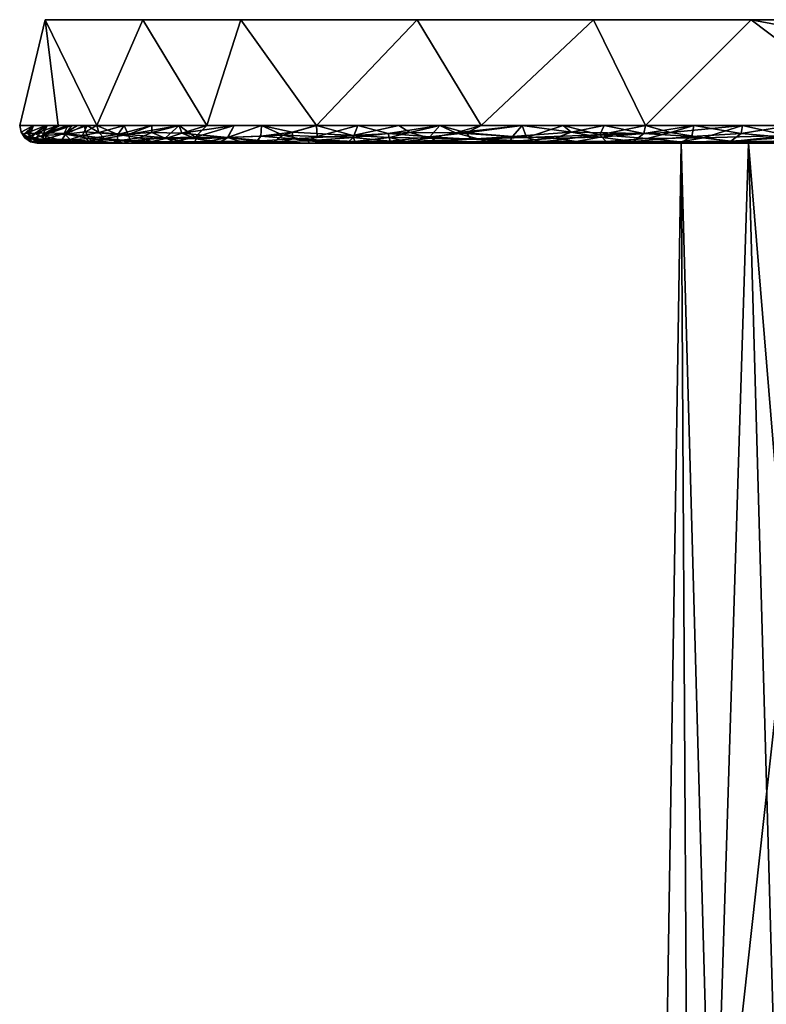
# Model space of a CAD drawing. Header units: millimetres. Extents: x -58 to 132, y -115 to 122.
# Tile 2 of 5: x -58 to -15, y -56 to 0. Entities that reach past the tile are written whole.
import ezdxf

# ---------------------------------------------------------------- set-up
doc = ezdxf.new("R2010")
doc.units = ezdxf.units.MM
doc.layers.add('P-SANR-FIXT', color=6, linetype='Continuous', lineweight=30)

msp = doc.modelspace()

# ---------------------------------------------------------------- meshes
at = {"layer": 'P-SANR-FIXT'}
mesh = msp.add_polyface(dxfattribs=at)
corners = [(0, -6, 57.5), (0, -4.5, 57.5), (0, -3, 57.5), (0, -1.5, 57.5), (0, 0, 57.5), (-24.948, 0, 51.806), (-44.955, 0, 35.851), (-56.058, 0, 12.795), (-56.058, 0, -12.795), (-44.955, 0, -35.851), (-24.948, 0, -51.806), (0, 0, -57.5), (0, -1.5, -57.5), (0, -3, -57.5), (0, -4.5, -57.5), (0, -6, -57.5), (-22.004, -6, -53.123), (-40.659, -6, -40.659), (-53.123, -6, -22.004), (-57.5, -6), (-53.123, -6, 22.004), (-40.659, -6, 40.659), (-22.004, -6, 53.123), (-15.998, 0, 53.848), (-15.998, 0, -53.848), (-8.063, -6, 55.896), (-8.063, -6, -55.896), (-34.952, 0, 43.828), (-50.507, 0, 24.323), (-55.312, -6, 11.002), (-50.507, 0, -24.323), (-34.952, 0, -43.828), (-55.312, -6, -11.002), (-31.331, -6, 46.891), (-46.891, -6, 31.331), (-46.891, -6, -31.331), (-31.331, -6, -46.891), (-56.058, 0)]
mesh.append_faces([[corners[k] for k in face] for face in [(28, 34, 6), (19, 37, 32), (24, 16, 10), (9, 35, 30), (37, 29, 7), (8, 32, 37), (10, 36, 31), (34, 28, 20), (36, 10, 16), (29, 37, 19)]], dxfattribs={"vtx0": -1, "vtx1": -1})
mesh.append_faces([[corners[k] for k in face] for face in [(2, 23, 25), (24, 13, 26)]], dxfattribs={"vtx0": -1, "vtx1": -1, "vtx2": -1})
mesh.append_faces([[corners[k] for k in face] for face in [(9, 17, 35), (24, 26, 16), (23, 22, 25), (20, 28, 7), (30, 35, 18), (8, 18, 32), (17, 9, 31), (27, 21, 33)]], dxfattribs={"vtx0": -1, "vtx2": -1})
mesh.append_faces([[corners[k] for k in face] for face in [(1, 2, 25, 0), (12, 13, 24, 11)]], dxfattribs={"vtx1": -1})
mesh.append_faces([[corners[k] for k in face] for face in [(23, 5, 22), (33, 22, 5), (27, 6, 21), (5, 27, 33), (36, 17, 31), (8, 30, 18), (34, 21, 6), (29, 20, 7)]], dxfattribs={"vtx1": -1, "vtx2": -1})
mesh.append_faces([[corners[k] for k in face] for face in [(14, 15, 26, 13), (3, 4, 23, 2)]], dxfattribs={"vtx2": -1})
mesh = msp.add_polyface(dxfattribs=at)
corners = [(0, 0, -57.5), (-24.948, 0, -51.806), (-44.955, 0, -35.851), (-56.058, 0, -12.795), (-56.058, 0, 12.795), (-44.955, 0, 35.851), (-24.948, 0, 51.806), (0, 0, 57.5), (24.948, 0, 51.806), (44.955, 0, 35.851), (56.058, 0, 12.795), (56.058, 0, -12.795), (44.955, 0, -35.851), (24.948, 0, -51.806)]
mesh.append_faces([[corners[k] for k in face] for face in [(3, 1, 2), (1, 13, 0)]], dxfattribs={"vtx0": -1})
mesh.append_faces([[corners[k] for k in face] for face in [(7, 8, 13, 1), (6, 7, 1, 3)]], dxfattribs={"vtx1": -1, "vtx2": -1, "vtx3": -1})
mesh.append_faces([[corners[k] for k in face] for face in [(11, 12, 13, 10), (4, 5, 6, 3)]], dxfattribs={"vtx2": -1})
mesh.append_faces([[corners[k] for k in face] for face in [(8, 9, 10, 13)]], dxfattribs={"vtx2": -1, "vtx3": -1})
mesh = msp.add_polyface(dxfattribs=at)
corners = [(-57.424, -6.383), (-57.5, -6), (-56.725, -6, -3.898), (-56.883, -6.924), (-55.617, -7, -3.867), (-56.5, -7), (-56.855, -6.747, -5.942), (-57.261, -6.512, -3.358), (-57.207, -6.707), (-56.014, -6.771, -11.275), (-53.702, -7, -12.257), (-54.735, -7, -7.734), (-53.57, -6.891, -19.339), (-53.003, -7, -15.322), (-54.641, -6.805, -16.553), (-54.983, -6.453, -16.449), (-56.02, -6.41, -12.567), (-56.018, -6, -7.45), (-57.064, -6.41, -6.311), (-56.644, -6.453, -9.233), (-55.312, -6, -11.002), (-52.304, -7, -18.386), (-53.936, -6.561, -19.426), (-52.687, -6.737, -22.206), (-53.01, -6.405, -22.054), (-51.338, -6.506, -25.591), (-51.604, -7, -21.45), (-53.67, -6, -19.254), (-54.764, -6, -13.753), (-51.565, -6, -24.336), (-53.123, -6, -22.004), (-54.217, -6, -16.503)]
mesh.append_faces([[corners[k] for k in face] for face in [(3, 4, 5)]], dxfattribs={"vtx0": -1})
mesh.append_faces([[corners[k] for k in face] for face in [(17, 18, 2), (29, 24, 30), (10, 14, 13), (27, 15, 31), (30, 24, 27)]], dxfattribs={"vtx0": -1, "vtx1": -1})
mesh.append_faces([[corners[k] for k in face] for face in [(3, 6, 4), (0, 2, 7), (6, 9, 11), (12, 13, 14), (7, 6, 3), (15, 9, 16), (9, 14, 10), (19, 6, 18), (9, 6, 19), (18, 6, 7), (19, 20, 16), (12, 22, 23), (23, 24, 25), (22, 27, 24), (19, 16, 9), (2, 18, 7), (17, 19, 18), (22, 12, 14), (22, 14, 15), (24, 23, 22), (23, 26, 12), (9, 15, 14), (28, 15, 16), (15, 27, 22), (24, 29, 25)]], dxfattribs={"vtx0": -1, "vtx1": -1, "vtx2": -1})
mesh.append_faces([[corners[k] for k in face] for face in [(7, 8, 0), (9, 10, 11), (6, 11, 4), (7, 3, 8), (19, 17, 20), (12, 26, 21), (16, 20, 28), (15, 28, 31)]], dxfattribs={"vtx0": -1, "vtx2": -1})
mesh.append_faces([[corners[k] for k in face] for face in [(21, 13, 12)]], dxfattribs={"vtx1": -1, "vtx2": -1})
mesh.append_faces([[corners[k] for k in face] for face in [(0, 1, 2)]], dxfattribs={"vtx2": -1})
mesh = msp.add_polyface(dxfattribs=at)
corners = [(-56.054, -6.9, 9.982), (-55.134, -6.854, 14.542), (-56.198, -6.578, 11.267), (-57.207, -6.707), (-57.283, -6.518, 2.869), (-57.424, -6.383), (-56.883, -6.924), (-56.821, -6.906, 3.405), (-55.037, -7, 7.354), (-56.526, -6.907, 6.694), (-55.725, -7, 3.898), (-56.5, -7), (-57.5, -6), (-56.725, -6, 3.898), (-54.536, -6, 14.9), (-55.243, -6, 11.348), (-56.973, -6.666, 5.587), (-55.949, -6, 7.796), (-54.905, -6.486, 16.652), (-56.592, -6.695, 8.445), (-54.35, -7, 10.811), (-53.123, -6, 22.004), (-53.767, -6.361, 20.188), (-51.924, -6.521, 24.357), (-53.274, -7, 16.216), (-52.199, -7, 21.622), (-53.552, -6.73, 20.055), (-53.83, -6, 18.452), (-51.964, -6.877, 23.379)]
mesh.append_faces([[corners[k] for k in face] for face in [(3, 4, 5), (6, 7, 3), (8, 9, 10), (13, 16, 17), (20, 0, 8)]], dxfattribs={"vtx0": -1, "vtx1": -1})
mesh.append_faces([[corners[k] for k in face] for face in [(0, 1, 2), (18, 2, 1), (3, 7, 4), (19, 17, 16), (16, 13, 4), (13, 5, 4), (21, 22, 23), (9, 16, 7), (24, 26, 1), (18, 26, 22), (28, 26, 25), (4, 7, 16), (19, 0, 2), (1, 0, 20), (9, 19, 16), (10, 9, 7), (8, 0, 9), (0, 19, 9), (17, 19, 2), (2, 18, 14), (26, 18, 1), (18, 22, 27), (23, 22, 26)]], dxfattribs={"vtx0": -1, "vtx1": -1, "vtx2": -1})
mesh.append_faces([[corners[k] for k in face] for face in [(2, 14, 15), (22, 21, 27)]], dxfattribs={"vtx0": -1, "vtx2": -1})
mesh.append_faces([[corners[k] for k in face] for face in [(12, 5, 13)]], dxfattribs={"vtx1": -1})
mesh.append_faces([[corners[k] for k in face] for face in [(6, 11, 7), (11, 10, 7), (20, 24, 1), (24, 25, 26), (27, 14, 18), (15, 17, 2)]], dxfattribs={"vtx1": -1, "vtx2": -1})
mesh = msp.add_polyface(dxfattribs=at)
corners = [(-50.007, -6, 26.668), (-51.924, -6.521, 24.357), (-50.01, -6.401, 28.206), (-48.305, -6.43, 31.011), (-46.891, -6, 31.331), (-48.449, -6, 29), (-45.687, -6.68, 34.473), (-46.111, -6.926, 33.299), (-44.052, -6.884, 36.12), (-43.775, -6, 35.995), (-45.333, -6, 33.663), (-50.708, -6.702, 26.495), (-49.211, -6.735, 29.112), (-43.013, -7, 35.369), (-39.952, -7, 39.952), (-41.978, -6.754, 38.792), (-43.825, -6.611, 36.9), (-47.481, -6.757, 31.812), (-42.047, -6.372, 39.116), (-49.137, -7, 26.204), (-49.998, -6.915, 27.171), (-51.964, -6.877, 23.379), (-46.075, -7, 30.787), (-47.606, -7, 28.495), (-51.565, -6, 24.336), (-53.552, -6.73, 20.055), (-52.199, -7, 21.622), (-38.599, -6.567, 42.381), (-40.659, -6, 40.659), (-42.217, -6, 38.327), (-53.123, -6, 22.004)]
mesh.append_faces([[corners[k] for k in face] for face in [(0, 2, 5), (22, 17, 23), (19, 21, 26), (30, 1, 24)]], dxfattribs={"vtx0": -1, "vtx1": -1})
mesh.append_faces([[corners[k] for k in face] for face in [(0, 1, 2), (6, 7, 8), (11, 12, 2), (16, 6, 8), (17, 7, 6), (18, 9, 16), (5, 2, 3), (19, 20, 21), (1, 11, 2), (2, 12, 3), (17, 3, 12), (17, 6, 3), (12, 20, 23), (8, 7, 13), (13, 15, 8), (16, 8, 15), (21, 11, 1), (20, 12, 11), (25, 21, 1), (21, 20, 11), (12, 23, 17), (17, 22, 7), (18, 16, 15), (6, 16, 9), (27, 18, 15), (10, 3, 6)]], dxfattribs={"vtx0": -1, "vtx1": -1, "vtx2": -1})
mesh.append_faces([[corners[k] for k in face] for face in [(3, 4, 5), (6, 9, 10), (3, 10, 4), (1, 0, 24), (20, 19, 23)]], dxfattribs={"vtx0": -1, "vtx2": -1})
mesh.append_faces([[corners[k] for k in face] for face in [(18, 28, 29, 9)]], dxfattribs={"vtx0": -1, "vtx3": -1})
mesh.append_faces([[corners[k] for k in face] for face in [(13, 14, 15), (22, 13, 7)]], dxfattribs={"vtx1": -1, "vtx2": -1})
mesh = msp.add_polyface(dxfattribs=at)
corners = [(-41.126, -6.875, -39.443), (-40.628, -6.626, -40.377), (-38.581, -6.69, -42.262), (-46.891, -6, -31.331), (-47.554, -6.668, -31.867), (-48.449, -6, -29), (-45.333, -6, -33.663), (-45.719, -6.674, -34.438), (-43.066, -7, -34.344), (-43.06, -6.927, -37.155), (-41.106, -7, -36.801), (-48.774, -6.93, -29.241), (-46.848, -6.913, -32.308), (-46.985, -7, -29.429), (-44.981, -6.916, -34.847), (-45.026, -7, -31.887), (-51.216, -6.868, -25.011), (-52.687, -6.737, -22.206), (-51.338, -6.506, -25.591), (-49.228, -6.693, -29.169), (-43.775, -6, -35.995), (-38.852, -6.93, -41.526), (-38.327, -6, -42.217), (-42.58, -6.559, -38.386), (-42.217, -6, -38.327), (-40.659, -6, -40.659), (-51.604, -7, -21.45), (-50.007, -6, -26.668), (-48.945, -7, -26.972), (-50.905, -7, -24.514), (-39.147, -7, -39.259), (-37.187, -7, -41.716), (-51.565, -6, -24.336)]
mesh.append_faces([[corners[k] for k in face] for face in [(3, 4, 5), (8, 9, 10), (26, 16, 29), (29, 16, 28), (10, 0, 30), (15, 14, 8), (22, 1, 25)]], dxfattribs={"vtx0": -1, "vtx1": -1})
mesh.append_faces([[corners[k] for k in face] for face in [(0, 1, 2), (4, 6, 7), (11, 12, 13), (14, 15, 12), (4, 7, 12), (16, 17, 18), (16, 19, 11), (0, 2, 21), (10, 9, 0), (1, 22, 2), (9, 23, 0), (1, 0, 23), (16, 26, 17), (19, 16, 18), (16, 11, 28), (4, 12, 11), (4, 11, 19), (14, 12, 7), (18, 5, 19), (9, 7, 23), (5, 4, 19), (14, 9, 8), (0, 21, 30), (7, 20, 23), (9, 14, 7), (23, 25, 1)]], dxfattribs={"vtx0": -1, "vtx1": -1, "vtx2": -1})
mesh.append_faces([[corners[k] for k in face] for face in [(18, 27, 5), (11, 13, 28), (4, 3, 6)]], dxfattribs={"vtx0": -1, "vtx2": -1})
mesh.append_faces([[corners[k] for k in face] for face in [(23, 20, 24, 25)]], dxfattribs={"vtx0": -1, "vtx3": -1})
mesh.append_faces([[corners[k] for k in face] for face in [(6, 20, 7), (15, 13, 12), (31, 30, 21), (32, 27, 18)]], dxfattribs={"vtx1": -1, "vtx2": -1})
mesh = msp.add_polyface(dxfattribs=at)
corners = [(-24.585, -6.536, 51.806), (-22.004, -6, 53.123), (-24.336, -6, 51.565), (-32.778, -6.419, 47.131), (-31.331, -6, 46.891), (-33.663, -6, 45.333), (-38.599, -6.567, 42.381), (-35.995, -6, 43.775), (-38.327, -6, 42.217), (-40.659, -6, 40.659), (-28.753, -6.689, 49.477), (-26.668, -6, 50.007), (-29, -6, 48.449), (-35.378, -6.393, 45.226), (-42.047, -6.372, 39.116), (-36.526, -6.688, 44.052), (-34.226, -6.723, 45.819), (-27.856, -6.923, 49.597), (-38.492, -6.905, 41.939), (-41.978, -6.754, 38.792), (-39.952, -7, 39.952), (-35.369, -7, 43.013), (-35.592, -6.913, 44.404), (-31.516, -6.751, 47.687), (-30.787, -7, 46.075), (-28.495, -7, 47.606), (-24.233, -6.908, 51.503), (-21.899, -6.73, 52.824), (-26.204, -7, 49.137), (-21.622, -7, 52.199), (-20.586, -6.394, 53.602)]
mesh.append_faces([[corners[k] for k in face] for face in [(7, 13, 5), (28, 17, 25), (21, 18, 20), (24, 22, 21)]], dxfattribs={"vtx0": -1, "vtx1": -1})
mesh.append_faces([[corners[k] for k in face] for face in [(9, 14, 6), (15, 16, 13), (0, 10, 17), (11, 10, 0), (18, 19, 20), (5, 13, 3), (21, 22, 18), (23, 22, 24), (0, 26, 27), (0, 17, 26), (16, 3, 13), (15, 13, 6), (23, 3, 16), (23, 10, 3), (22, 23, 16), (17, 23, 24), (17, 28, 26), (23, 17, 10), (18, 15, 6), (22, 16, 15), (19, 18, 6), (18, 22, 15), (7, 6, 13), (12, 3, 10), (1, 0, 30)]], dxfattribs={"vtx0": -1, "vtx1": -1, "vtx2": -1})
mesh.append_faces([[corners[k] for k in face] for face in [(0, 1, 2), (3, 4, 5), (10, 11, 12), (17, 24, 25), (3, 12, 4)]], dxfattribs={"vtx0": -1, "vtx2": -1})
mesh.append_faces([[corners[k] for k in face] for face in [(6, 7, 8, 9)]], dxfattribs={"vtx0": -1, "vtx3": -1})
mesh.append_faces([[corners[k] for k in face] for face in [(28, 29, 26), (2, 11, 0)]], dxfattribs={"vtx1": -1, "vtx2": -1})
mesh = msp.add_polyface(dxfattribs=at)
corners = [(-35.227, -7, -44.173), (-36.49, -6.894, -43.721), (-33.831, -6.919, -45.744), (-29.7, -6.905, -48.564), (-32.395, -7, -45.537), (-22.676, -6.913, -52.195), (-23.9, -7, -49.628), (-25.937, -6.915, -50.649), (-36.599, -6.455, -44.206), (-38.327, -6, -42.217), (-35.995, -6, -43.775), (-33.663, -6, -45.333), (-34.237, -6.637, -45.911), (-32.151, -6.425, -47.557), (-29, -6, -48.449), (-26.668, -6, -50.007), (-26.211, -6.387, -51.091), (-38.581, -6.69, -42.262), (-31.913, -6.77, -47.395), (-29.552, -6.634, -49.06), (-19.912, -6.93, -53.268), (-21.068, -7, -50.992), (-22.103, -6.45, -52.966), (-24.336, -6, -51.565), (-29.563, -7, -46.901), (-26.732, -7, -48.265), (-24.578, -6.671, -51.696), (-27.125, -6.713, -50.361), (-37.187, -7, -41.716), (-38.852, -6.93, -41.526), (-31.331, -6, -46.891), (-22.004, -6, -53.123), (-19.37, -6.635, -53.897)]
mesh.append_faces([[corners[k] for k in face] for face in [(28, 1, 0), (25, 7, 6), (31, 22, 23)]], dxfattribs={"vtx0": -1, "vtx1": -1})
mesh.append_faces([[corners[k] for k in face] for face in [(0, 1, 2), (2, 3, 4), (5, 6, 7), (12, 11, 13), (8, 1, 17), (18, 13, 19), (20, 21, 5), (22, 16, 23), (26, 27, 16), (3, 7, 25), (28, 29, 1), (8, 12, 1), (2, 1, 12), (1, 29, 17), (18, 2, 12), (3, 2, 18), (13, 18, 12), (18, 19, 3), (3, 27, 7), (7, 27, 26), (19, 27, 3), (5, 7, 26), (22, 5, 26), (12, 8, 11), (13, 14, 19), (19, 16, 27), (14, 16, 19), (5, 22, 32), (22, 26, 16), (9, 8, 17)]], dxfattribs={"vtx0": -1, "vtx1": -1, "vtx2": -1})
mesh.append_faces([[corners[k] for k in face] for face in [(16, 15, 23)]], dxfattribs={"vtx0": -1, "vtx2": -1})
mesh.append_faces([[corners[k] for k in face] for face in [(8, 9, 10, 11)]], dxfattribs={"vtx0": -1, "vtx3": -1})
mesh.append_faces([[corners[k] for k in face] for face in [(14, 15, 16), (24, 4, 3, 25), (4, 0, 2), (30, 14, 13), (11, 30, 13), (21, 6, 5)]], dxfattribs={"vtx1": -1, "vtx2": -1})
mesh = msp.add_polyface(dxfattribs=at)
corners = [(-2.822, -6.544, 57.269), (0, -6, 57.5), (-2.751, -6, 56.953), (-11.002, -6, 55.312), (-13.973, -6.561, 55.598), (-10.763, -6.621, 56.263), (-12.377, -6.88, 55.614), (-21.899, -6.73, 52.824), (-20.586, -6.394, 53.602), (-24.585, -6.536, 51.806), (-9.195, -6.926, 56.131), (-7.563, -6.701, 56.711), (-17.078, -6.909, 54.295), (-18.707, -6.695, 54.074), (-20.036, -6.925, 53.235), (-16.503, -6, 54.217), (-19.254, -6, 53.67), (-10.811, -7, 54.35), (-6.204, -6.915, 56.564), (-5.501, -6, 56.406), (-13.514, -7, 53.812), (-8.252, -6, 55.859), (-1.386, -6.878, 56.962), (-2.703, -7, 55.962), (0, -7, 56.5), (-24.233, -6.908, 51.503), (-21.622, -7, 52.199), (-16.216, -7, 53.274), (-5.405, -7, 55.425), (-13.753, -6, 54.764), (-22.004, -6, 53.123)]
mesh.append_faces([[corners[k] for k in face] for face in [(15, 4, 29)]], dxfattribs={"vtx0": -1, "vtx1": -1})
mesh.append_faces([[corners[k] for k in face] for face in [(3, 4, 5), (5, 4, 6), (7, 8, 9), (10, 11, 5), (12, 13, 14), (4, 15, 13), (7, 14, 13), (10, 6, 17), (18, 11, 10), (19, 11, 0), (14, 7, 25), (14, 25, 26), (8, 7, 13), (12, 14, 27), (4, 13, 12), (6, 4, 12), (20, 6, 12), (6, 10, 5), (21, 5, 11), (18, 10, 28), (0, 11, 18), (22, 0, 18), (23, 22, 18), (15, 8, 13)]], dxfattribs={"vtx0": -1, "vtx1": -1, "vtx2": -1})
mesh.append_faces([[corners[k] for k in face] for face in [(0, 1, 2), (8, 15, 16), (6, 20, 17), (5, 21, 3), (22, 23, 24), (12, 27, 20), (18, 28, 23), (11, 19, 21), (4, 3, 29)]], dxfattribs={"vtx0": -1, "vtx2": -1})
mesh.append_faces([[corners[k] for k in face] for face in [(26, 27, 14), (17, 28, 10), (16, 30, 8), (2, 19, 0)]], dxfattribs={"vtx1": -1, "vtx2": -1})
mesh = msp.add_polyface(dxfattribs=at)
corners = [(-7.337, -6.916, -56.425), (-9.429, -7, -55.083), (-10.396, -6.906, -55.967), (-16.568, -6.452, -54.948), (-13.753, -6, -54.764), (-13.971, -6.68, -55.502), (-12.572, -7, -55.083), (-14.109, -6.928, -55.094), (-22.004, -6, -53.123), (-19.254, -6, -53.67), (-22.103, -6.45, -52.966), (-16.503, -6, -54.217), (-11.002, -6, -55.312), (-10.957, -6.647, -56.204), (-19.912, -6.93, -53.268), (-17.156, -6.89, -54.311), (-18.236, -7, -52.356), (-4.548, -6.826, -56.882), (-7.9, -6.667, -56.697), (-2.822, -6.572, -57.25), (-8.252, -6, -55.859), (-5.501, -6, -56.406), (-3.143, -7, -55.083), (-6.286, -7, -55.083), (-19.37, -6.635, -53.897), (-15.404, -7, -53.72), (2.552, -6.619, -57.229), (0, -6, -57.5), (-2.751, -6, -56.953), (-1.584, -6.891, -56.931), (0, -7, -55.083), (-21.068, -7, -50.992), (-22.676, -6.913, -52.195)]
mesh.append_faces([[corners[k] for k in face] for face in [(11, 3, 9), (1, 0, 23), (31, 14, 16), (27, 19, 28), (4, 3, 11)]], dxfattribs={"vtx0": -1, "vtx1": -1})
mesh.append_faces([[corners[k] for k in face] for face in [(0, 1, 2), (3, 4, 5), (6, 7, 2), (14, 15, 16), (17, 18, 19), (13, 20, 18), (24, 9, 3), (26, 19, 27), (17, 19, 29), (24, 15, 14), (13, 18, 2), (3, 15, 24), (7, 15, 5), (15, 7, 25), (5, 13, 2), (5, 2, 7), (0, 2, 18), (4, 13, 5), (0, 17, 23), (26, 29, 19), (22, 17, 29), (18, 17, 0), (24, 14, 32), (10, 9, 24), (18, 21, 19), (15, 3, 5)]], dxfattribs={"vtx0": -1, "vtx1": -1, "vtx2": -1})
mesh.append_faces([[corners[k] for k in face] for face in [(19, 21, 28), (7, 6, 25), (13, 12, 20), (29, 30, 22)]], dxfattribs={"vtx0": -1, "vtx2": -1})
mesh.append_faces([[corners[k] for k in face] for face in [(8, 9, 10), (4, 12, 13), (20, 21, 18), (22, 23, 17), (25, 16, 15), (1, 6, 2)]], dxfattribs={"vtx1": -1, "vtx2": -1})
mesh = msp.add_polyface(dxfattribs=at)
corners = [(56.5, -7), (52.199, -7, 21.622), (39.952, -7, 39.952), (21.622, -7, 52.199), (0, -7, 56.5), (-21.622, -7, 52.199), (-39.952, -7, 39.952), (-52.199, -7, 21.622), (-56.5, -7), (-50.905, -7, -24.514), (-35.227, -7, -44.173), (-12.572, -7, -55.083), (12.572, -7, -55.083), (35.227, -7, -44.173), (50.905, -7, -24.514)]
mesh.append_faces([[corners[k] for k in face] for face in [(2, 14, 0, 1), (13, 11, 12)]], dxfattribs={"vtx0": -1})
mesh.append_faces([[corners[k] for k in face] for face in [(4, 9, 13, 14)]], dxfattribs={"vtx0": -1, "vtx1": -1, "vtx3": -1})
mesh.append_faces([[corners[k] for k in face] for face in [(9, 4, 5, 8)]], dxfattribs={"vtx0": -1, "vtx2": -1})
mesh.append_faces([[corners[k] for k in face] for face in [(7, 8, 5, 6)]], dxfattribs={"vtx1": -1})
mesh.append_faces([[corners[k] for k in face] for face in [(3, 4, 14, 2)]], dxfattribs={"vtx1": -1, "vtx2": -1})
mesh.append_faces([[corners[k] for k in face] for face in [(9, 10, 11, 13)]], dxfattribs={"vtx2": -1, "vtx3": -1})
mesh = msp.add_polyface(dxfattribs=at)
corners = [(0, -71.6, 21), (0, -55.45, 21), (0, -39.3, 21), (0, -23.15, 21), (0, -7, 21), (-12.343, -7, 16.989), (-19.972, -7, 6.489), (-19.972, -7, -6.489), (-12.343, -7, -16.989), (0, -7, -21), (0, -8.374, -21), (0, -9.748, -21), (0, -11.121, -21), (0.001, -12.496, -21), (-7.971, -16.646, -19.429), (-12.352, -24.378, -16.983), (-13.98, -33.465, -15.67), (-12.352, -42.553, -16.983), (-7.972, -50.286, -19.428), (0, -54.435, -21), (0, -58.726, -21), (0, -63.018, -21), (0, -67.309, -21), (0, -71.6, -21), (-10.5, -71.6, -18.187), (-18.187, -71.6, -10.5), (-21, -71.6), (-18.187, -71.6, 10.5), (-10.5, -71.6, 18.187), (-16.158, -7, -11.739), (-6.172, -7, -18.995), (-5.25, -71.6, -19.593), (-14.343, -71.6, -14.343), (-14.251, -7, -14.364), (-9.258, -7, -17.992), (-7.875, -71.6, -18.89), (-7.715, -7, -18.493), (-3.986, -52.36, -20.214), (-10.161, -20.512, -18.206), (-3.985, -14.571, -20.214), (-5.978, -15.609, -19.821), (-3.086, -7, -19.997), (-2.625, -71.6, -20.297), (-4.629, -7, -19.496), (-1.992, -13.534, -20.607), (-2.988, -14.053, -20.411), (-4.981, -15.09, -20.018), (-1.543, -7, -20.499), (-0.995, -13.015, -20.804), (-0.771, -7, -20.749), (-8.493, -7, 18.241), (-4.335, -71.6, 19.839), (-4.246, -7, 19.62), (-19.972, -7), (-16.158, -7, 11.739), (-14.343, -71.6, 14.343), (-19.593, -71.6, 5.25), (-19.593, -71.6, -5.25)]
mesh.append_faces([[corners[k] for k in face] for face in [(52, 2, 3, 4), (42, 21, 22, 23), (10, 49, 9)]], dxfattribs={"vtx0": -1})
mesh.append_faces([[corners[k] for k in face] for face in [(5, 28, 50), (55, 54, 27), (54, 55, 5), (8, 15, 33), (43, 40, 30), (53, 56, 6), (56, 53, 26), (19, 42, 37), (50, 51, 52), (39, 41, 45), (44, 47, 48), (28, 5, 55), (18, 24, 17), (31, 37, 42), (40, 43, 46)]], dxfattribs={"vtx0": -1, "vtx1": -1})
mesh.append_faces([[corners[k] for k in face] for face in [(52, 51, 2), (25, 29, 16), (12, 48, 49)]], dxfattribs={"vtx0": -1, "vtx1": -1, "vtx2": -1})
mesh.append_faces([[corners[k] for k in face] for face in [(43, 39, 46), (14, 34, 36), (7, 25, 57), (41, 44, 45), (25, 7, 29), (39, 43, 41), (8, 38, 15), (31, 18, 37), (44, 41, 47), (30, 40, 14), (38, 8, 34), (48, 47, 49), (16, 29, 33), (18, 35, 24), (17, 24, 32), (14, 36, 30), (18, 31, 35), (34, 14, 38)]], dxfattribs={"vtx0": -1, "vtx2": -1})
mesh.append_faces([[corners[k] for k in face] for face in [(42, 19, 20, 21)]], dxfattribs={"vtx0": -1, "vtx3": -1})
mesh.append_faces([[corners[k] for k in face] for face in [(1, 2, 51, 0)]], dxfattribs={"vtx1": -1})
mesh.append_faces([[corners[k] for k in face] for face in [(28, 51, 50), (57, 26, 53), (32, 25, 16), (16, 17, 32), (11, 12, 49, 10), (54, 6, 27), (53, 7, 57), (15, 16, 33), (56, 27, 6)]], dxfattribs={"vtx1": -1, "vtx2": -1})
mesh.append_faces([[corners[k] for k in face] for face in [(12, 13, 48)]], dxfattribs={"vtx2": -1})
mesh = msp.add_polyface(dxfattribs=at)
corners = [(0, -7, -21), (-12.343, -7, -16.989), (-19.972, -7, -6.489), (-19.972, -7, 6.489), (-12.343, -7, 16.989), (0, -7, 21), (12.343, -7, 16.989), (19.972, -7, 6.489), (19.972, -7, -6.489), (12.343, -7, -16.989)]
mesh.append_faces([[corners[k] for k in face] for face in [(0, 5, 8, 9)]], dxfattribs={"vtx0": -1, "vtx1": -1})
mesh.append_faces([[corners[k] for k in face] for face in [(6, 7, 8, 5)]], dxfattribs={"vtx2": -1})
mesh.append_faces([[corners[k] for k in face] for face in [(0, 1, 2, 5)]], dxfattribs={"vtx2": -1, "vtx3": -1})
mesh.append_faces([[corners[k] for k in face] for face in [(2, 3, 4, 5)]], dxfattribs={"vtx3": -1})

doc.saveas('drawing.dxf')
